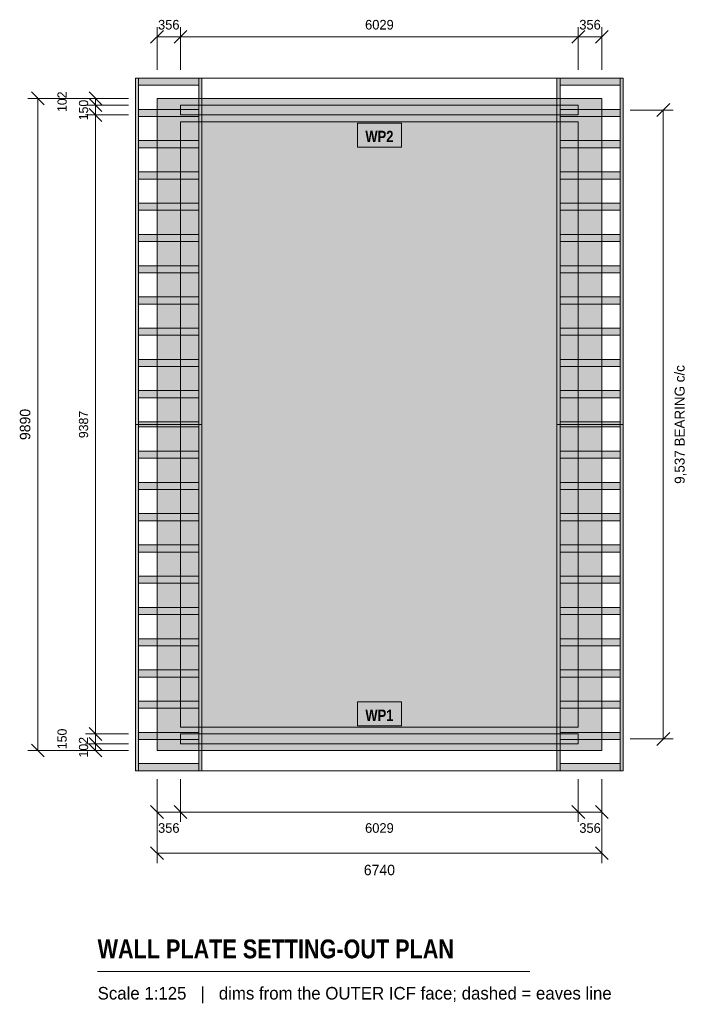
# Model space of a CAD drawing. Header units: millimetres. Extents: x -2081 to 8036, y -3848 to 11083.
import ezdxf
from ezdxf.enums import TextEntityAlignment as Align

# ---------------------------------------------------------------- set-up
doc = ezdxf.new("R2010")
doc.units = ezdxf.units.MM
doc.linetypes.add('DASHED', pattern=[1.524, 1.27, -0.254])
for name, color, linetype in [('FILL-LIGHT', 7, 'Continuous'), ('FILL-MASONRY_FILL', 7, 'Continuous'), ('FILL-TIMBER', 7, 'Continuous'), ('FILL-WHITE', 7, 'Continuous'), ('LINE-GREY', 7, 'Continuous'), ('LINE-INK', 7, 'Continuous'), ('LINE-MASONRY', 7, 'Continuous'), ('LINE-RED', 7, 'Continuous'), ('LINE-STEEL_GREY-DASH', 7, 'DASHED'), ('TEXT-INK', 7, 'Continuous'), ('TEXT-RED', 7, 'Continuous'), ('TEXT-STEEL_GREY', 7, 'Continuous')]:
    doc.layers.add(name, color=color, linetype=linetype)
doc.styles.add('OpenSansCondensed-Bold', font='OpenSansCondensed-Bold.ttf')

msp = doc.modelspace()

# ---------------------------------------------------------------- hatches: boundary and pattern name
at = {"layer": 'FILL-LIGHT', "true_color": 0xdedee0}
h = msp.add_hatch(color=256, dxfattribs=at)
h.dxf.hatch_style = 1
h.paths.add_polyline_path([(0, 0), (0, 0), (0, 9890), (0, 9890), (0, 9890), (6740, 9890), (6740, 9890), (6740, 9890), (6740, 0), (6740, 0), (6740, 0), (0, 0)])
h.paths.add_polyline_path([(356, 356), (356, 356), (356, 356), (356, 356), (356, 356), (356, 356), (356, 356), (356, 356), (356, 356), (356, 356), (356, 356), (356, 356), (356, 356), (356, 356), (356, 356), (356, 356), (356, 356), (6384, 356), (6384, 356), (6384, 356), (6384, 356), (6384, 356), (6384, 356), (6384, 356), (6384, 356), (6384, 356), (6384, 356), (6384, 356), (6384, 356), (6384, 356), (6384, 356), (6384, 356), (6384, 356), (6384, 356), (6384, 9534), (6384, 9534), (6384, 9534), (6384, 9534), (6384, 9534), (6384, 9534), (6384, 9534), (6384, 9534), (6384, 9534), (6384, 9534), (6384, 9534), (6384, 9534), (6384, 9534), (6384, 9534), (6384, 9534), (6384, 9534), (6384, 9534), (356, 9534), (356, 9534), (356, 9534), (356, 9534), (356, 9534), (356, 9534), (356, 9534), (356, 9534), (356, 9534), (356, 9534), (356, 9534), (356, 9534), (356, 9534), (356, 9534), (356, 9534), (356, 9534), (356, 9534)], flags=0)
at = {"layer": 'FILL-LIGHT', "true_color": 0xcccccf}
h = msp.add_hatch(color=256, dxfattribs=at)
h.dxf.hatch_style = 1
h.paths.add_polyline_path([(6740, 9890), (6740, 9890), (6740, 9890), (6740, 0), (6740, 0), (6740, 0), (0, 0), (0, 0), (0, 0), (0, 9890), (0, 9890), (0, 9890)])
h.paths.add_polyline_path([(102, 102), (6638, 102), (6638, 9788), (102, 9788)], flags=0)
at = {"layer": 'FILL-MASONRY_FILL', "true_color": 0xe0f0e0}
h = msp.add_hatch(color=256, dxfattribs=at)
h.dxf.hatch_style = 1
h.paths.add_polyline_path([(-326, 4945), (-326, 10197), (-279, 10197), (-279, 4945)])
h = msp.add_hatch(color=256, dxfattribs=at)
h.dxf.hatch_style = 1
h.paths.add_polyline_path([(-279, 10088), (-279, 10197), (631, 10197), (631, 10088)])
h = msp.add_hatch(color=256, dxfattribs=at)
h.dxf.hatch_style = 1
h.paths.add_polyline_path([(632, 4945), (632, 10197), (679, 10197), (679, 4945)])
h = msp.add_hatch(color=256, dxfattribs=at)
h.dxf.hatch_style = 1
h.paths.add_polyline_path([(6061, 4945), (6061, 10197), (6108, 10197), (6108, 4945)])
h = msp.add_hatch(color=256, dxfattribs=at)
h.dxf.hatch_style = 1
h.paths.add_polyline_path([(6109, 10088), (6109, 10197), (7018, 10197), (7018, 10088)])
h = msp.add_hatch(color=256, dxfattribs=at)
h.dxf.hatch_style = 1
h.paths.add_polyline_path([(7019, 4945), (7019, 10197), (7066, 10197), (7066, 4945)])
h = msp.add_hatch(color=256, dxfattribs=at)
h.dxf.hatch_style = 1
h.paths.add_polyline_path([(-279, 9615), (-279, 9723), (631, 9723), (631, 9615)])
h = msp.add_hatch(color=256, dxfattribs=at)
h.dxf.hatch_style = 1
h.paths.add_polyline_path([(6109, 9615), (6109, 9723), (7018, 9723), (7018, 9615)])
h = msp.add_hatch(color=256, dxfattribs=at)
h.dxf.hatch_style = 1
h.paths.add_polyline_path([(-279, 9141), (-279, 9249), (631, 9249), (631, 9141)])
h = msp.add_hatch(color=256, dxfattribs=at)
h.dxf.hatch_style = 1
h.paths.add_polyline_path([(6109, 9141), (6109, 9249), (7018, 9249), (7018, 9141)])
h = msp.add_hatch(color=256, dxfattribs=at)
h.dxf.hatch_style = 1
h.paths.add_polyline_path([(-279, 8667), (-279, 8775), (631, 8775), (631, 8667)])
h = msp.add_hatch(color=256, dxfattribs=at)
h.dxf.hatch_style = 1
h.paths.add_polyline_path([(6109, 8667), (6109, 8775), (7018, 8775), (7018, 8667)])
h = msp.add_hatch(color=256, dxfattribs=at)
h.dxf.hatch_style = 1
h.paths.add_polyline_path([(-279, 8193), (-279, 8301), (631, 8301), (631, 8193)])
h = msp.add_hatch(color=256, dxfattribs=at)
h.dxf.hatch_style = 1
h.paths.add_polyline_path([(6109, 8193), (6109, 8301), (7018, 8301), (7018, 8193)])
h = msp.add_hatch(color=256, dxfattribs=at)
h.dxf.hatch_style = 1
h.paths.add_polyline_path([(-279, 7719), (-279, 7827), (631, 7827), (631, 7719)])
h = msp.add_hatch(color=256, dxfattribs=at)
h.dxf.hatch_style = 1
h.paths.add_polyline_path([(6109, 7719), (6109, 7827), (7018, 7827), (7018, 7719)])
h = msp.add_hatch(color=256, dxfattribs=at)
h.dxf.hatch_style = 1
h.paths.add_polyline_path([(-279, 7245), (-279, 7353), (631, 7353), (631, 7245)])
h = msp.add_hatch(color=256, dxfattribs=at)
h.dxf.hatch_style = 1
h.paths.add_polyline_path([(6109, 7245), (6109, 7353), (7018, 7353), (7018, 7245)])
h = msp.add_hatch(color=256, dxfattribs=at)
h.dxf.hatch_style = 1
h.paths.add_polyline_path([(-279, 6771), (-279, 6879), (631, 6879), (631, 6771)])
h = msp.add_hatch(color=256, dxfattribs=at)
h.dxf.hatch_style = 1
h.paths.add_polyline_path([(6109, 6771), (6109, 6879), (7018, 6879), (7018, 6771)])
h = msp.add_hatch(color=256, dxfattribs=at)
h.dxf.hatch_style = 1
h.paths.add_polyline_path([(-279, 6297), (-279, 6405), (631, 6405), (631, 6297)])
h = msp.add_hatch(color=256, dxfattribs=at)
h.dxf.hatch_style = 1
h.paths.add_polyline_path([(6109, 6297), (6109, 6405), (7018, 6405), (7018, 6297)])
h = msp.add_hatch(color=256, dxfattribs=at)
h.dxf.hatch_style = 1
h.paths.add_polyline_path([(-279, 5823), (-279, 5931), (631, 5931), (631, 5823)])
h = msp.add_hatch(color=256, dxfattribs=at)
h.dxf.hatch_style = 1
h.paths.add_polyline_path([(6109, 5823), (6109, 5931), (7018, 5931), (7018, 5823)])
h = msp.add_hatch(color=256, dxfattribs=at)
h.dxf.hatch_style = 1
h.paths.add_polyline_path([(-279, 5349), (-279, 5458), (631, 5458), (631, 5349)])
h = msp.add_hatch(color=256, dxfattribs=at)
h.dxf.hatch_style = 1
h.paths.add_polyline_path([(6109, 5349), (6109, 5458), (7018, 5458), (7018, 5349)])
h = msp.add_hatch(color=256, dxfattribs=at)
h.dxf.hatch_style = 1
h.paths.add_polyline_path([(-326, -307), (-326, 4945), (-279, 4945), (-279, -307)])
h = msp.add_hatch(color=256, dxfattribs=at)
h.dxf.hatch_style = 1
h.paths.add_polyline_path([(-279, 4945), (-279, 4983), (631, 4983), (631, 4945)])
h = msp.add_hatch(color=256, dxfattribs=at)
h.dxf.hatch_style = 1
h.paths.add_polyline_path([(-279, 4907), (-279, 4945), (631, 4945), (631, 4907)])
h = msp.add_hatch(color=256, dxfattribs=at)
h.dxf.hatch_style = 1
h.paths.add_polyline_path([(632, -307), (632, 4945), (679, 4945), (679, -307)])
h = msp.add_hatch(color=256, dxfattribs=at)
h.dxf.hatch_style = 1
h.paths.add_polyline_path([(6061, -307), (6061, 4945), (6108, 4945), (6108, -307)])
h = msp.add_hatch(color=256, dxfattribs=at)
h.dxf.hatch_style = 1
h.paths.add_polyline_path([(6109, 4945), (6109, 4983), (7018, 4983), (7018, 4945)])
h = msp.add_hatch(color=256, dxfattribs=at)
h.dxf.hatch_style = 1
h.paths.add_polyline_path([(6109, 4907), (6109, 4945), (7018, 4945), (7018, 4907)])
h = msp.add_hatch(color=256, dxfattribs=at)
h.dxf.hatch_style = 1
h.paths.add_polyline_path([(7019, -307), (7019, 4945), (7066, 4945), (7066, -307)])
h = msp.add_hatch(color=256, dxfattribs=at)
h.dxf.hatch_style = 1
h.paths.add_polyline_path([(-279, 4433), (-279, 4541), (631, 4541), (631, 4433)])
h = msp.add_hatch(color=256, dxfattribs=at)
h.dxf.hatch_style = 1
h.paths.add_polyline_path([(6109, 4433), (6109, 4541), (7018, 4541), (7018, 4433)])
h = msp.add_hatch(color=256, dxfattribs=at)
h.dxf.hatch_style = 1
h.paths.add_polyline_path([(-279, 3959), (-279, 4067), (631, 4067), (631, 3959)])
h = msp.add_hatch(color=256, dxfattribs=at)
h.dxf.hatch_style = 1
h.paths.add_polyline_path([(6109, 3959), (6109, 4067), (7018, 4067), (7018, 3959)])
h = msp.add_hatch(color=256, dxfattribs=at)
h.dxf.hatch_style = 1
h.paths.add_polyline_path([(-279, 3485), (-279, 3593), (631, 3593), (631, 3485)])
h = msp.add_hatch(color=256, dxfattribs=at)
h.dxf.hatch_style = 1
h.paths.add_polyline_path([(6109, 3485), (6109, 3593), (7018, 3593), (7018, 3485)])
h = msp.add_hatch(color=256, dxfattribs=at)
h.dxf.hatch_style = 1
h.paths.add_polyline_path([(-279, 3011), (-279, 3119), (631, 3119), (631, 3011)])
h = msp.add_hatch(color=256, dxfattribs=at)
h.dxf.hatch_style = 1
h.paths.add_polyline_path([(6109, 3011), (6109, 3119), (7018, 3119), (7018, 3011)])
h = msp.add_hatch(color=256, dxfattribs=at)
h.dxf.hatch_style = 1
h.paths.add_polyline_path([(-279, 2537), (-279, 2645), (631, 2645), (631, 2537)])
h = msp.add_hatch(color=256, dxfattribs=at)
h.dxf.hatch_style = 1
h.paths.add_polyline_path([(6109, 2537), (6109, 2645), (7018, 2645), (7018, 2537)])
h = msp.add_hatch(color=256, dxfattribs=at)
h.dxf.hatch_style = 1
h.paths.add_polyline_path([(-279, 2063), (-279, 2171), (631, 2171), (631, 2063)])
h = msp.add_hatch(color=256, dxfattribs=at)
h.dxf.hatch_style = 1
h.paths.add_polyline_path([(6109, 2063), (6109, 2171), (7018, 2171), (7018, 2063)])
h = msp.add_hatch(color=256, dxfattribs=at)
h.dxf.hatch_style = 1
h.paths.add_polyline_path([(-279, 1589), (-279, 1697), (631, 1697), (631, 1589)])
h = msp.add_hatch(color=256, dxfattribs=at)
h.dxf.hatch_style = 1
h.paths.add_polyline_path([(6109, 1589), (6109, 1697), (7018, 1697), (7018, 1589)])
h = msp.add_hatch(color=256, dxfattribs=at)
h.dxf.hatch_style = 1
h.paths.add_polyline_path([(-279, 1115), (-279, 1223), (631, 1223), (631, 1115)])
h = msp.add_hatch(color=256, dxfattribs=at)
h.dxf.hatch_style = 1
h.paths.add_polyline_path([(6109, 1115), (6109, 1223), (7018, 1223), (7018, 1115)])
h = msp.add_hatch(color=256, dxfattribs=at)
h.dxf.hatch_style = 1
h.paths.add_polyline_path([(-279, 641), (-279, 749), (631, 749), (631, 641)])
h = msp.add_hatch(color=256, dxfattribs=at)
h.dxf.hatch_style = 1
h.paths.add_polyline_path([(6109, 641), (6109, 749), (7018, 749), (7018, 641)])
h = msp.add_hatch(color=256, dxfattribs=at)
h.dxf.hatch_style = 1
h.paths.add_polyline_path([(-279, 167), (-279, 275), (631, 275), (631, 167)])
h = msp.add_hatch(color=256, dxfattribs=at)
h.dxf.hatch_style = 1
h.paths.add_polyline_path([(6109, 167), (6109, 275), (7018, 275), (7018, 167)])
h = msp.add_hatch(color=256, dxfattribs=at)
h.dxf.hatch_style = 1
h.paths.add_polyline_path([(-279, -307), (-279, -198), (631, -198), (631, -307)])
h = msp.add_hatch(color=256, dxfattribs=at)
h.dxf.hatch_style = 1
h.paths.add_polyline_path([(6109, -307), (6109, -198), (7018, -198), (7018, -307)])
at = {"layer": 'FILL-TIMBER', "true_color": 0xf2e0b2}
h = msp.add_hatch(color=256, dxfattribs=at)
h.dxf.hatch_style = 1
h.paths.add_polyline_path([(6384, 9638), (6384, 9788), (356, 9788), (356, 9638)])
h = msp.add_hatch(color=256, dxfattribs=at)
h.dxf.hatch_style = 1
h.paths.add_polyline_path([(6384, 102), (6384, 252), (356, 252), (356, 102)])
at = {"layer": 'FILL-WHITE', "true_color": 0xffffff}
h = msp.add_hatch(color=256, dxfattribs=at)
h.dxf.hatch_style = 1
h.paths.add_polyline_path([(3037, 9152), (3703, 9152), (3703, 9515), (3037, 9515)])
h = msp.add_hatch(color=256, dxfattribs=at)
h.dxf.hatch_style = 1
h.paths.add_polyline_path([(3037, 375), (3703, 375), (3703, 738), (3037, 738)])

# ---------------------------------------------------------------- linework, layer by layer
at = {"layer": 'LINE-GREY', "lineweight": 5}
for points in [[(0, 0), (0, 0), (0, 9890), (0, 9890), (0, 9890), (6740, 9890), (6740, 9890), (6740, 9890), (6740, 0), (6740, 0), (6740, 0), (0, 0)], [(356, 356), (356, 356), (356, 356), (356, 356), (356, 356), (356, 356), (356, 356), (356, 356), (356, 356), (356, 356), (356, 356), (356, 356), (356, 356), (356, 356), (356, 356), (356, 356), (356, 356), (6384, 356), (6384, 356), (6384, 356), (6384, 356), (6384, 356), (6384, 356), (6384, 356), (6384, 356), (6384, 356), (6384, 356), (6384, 356), (6384, 356), (6384, 356), (6384, 356), (6384, 356), (6384, 356), (6384, 356), (6384, 9534), (6384, 9534), (6384, 9534), (6384, 9534), (6384, 9534), (6384, 9534), (6384, 9534), (6384, 9534), (6384, 9534), (6384, 9534), (6384, 9534), (6384, 9534), (6384, 9534), (6384, 9534), (6384, 9534), (6384, 9534), (6384, 9534), (356, 9534), (356, 9534), (356, 9534), (356, 9534), (356, 9534), (356, 9534), (356, 9534), (356, 9534), (356, 9534), (356, 9534), (356, 9534), (356, 9534), (356, 9534), (356, 9534), (356, 9534), (356, 9534), (356, 9534)]]:
    msp.add_lwpolyline(points, close=True, dxfattribs=at)
at = {"layer": 'LINE-INK', "lineweight": 5}
for p, q in [((-432, 9890), (-1957, 9890)), ((-1710, 9793), (-1904, 9987)), ((-1807, 0), (-1807, 9890)), ((7172, 9713), (7822, 9713)), ((7575, 9616), (7769, 9811)), ((7672, 177), (7672, 9713)), ((7172, 177), (7822, 177)), ((7575, 79), (7769, 274)), ((-432, 0), (-1957, 0)), ((-1710, -97), (-1904, 97)), ((0, -432), (0, -1707)), ((6740, -432), (6740, -1707)), ((-97, -1460), (97, -1654)), ((6643, -1460), (6837, -1654)), ((0, -1557), (6740, -1557)), ((-900, -3350), (5648, -3350))]:
    msp.add_line(p, q, dxfattribs=at)
at = {"layer": 'LINE-MASONRY', "lineweight": 5}
for points in [[(-326, 4945), (-326, 10197), (-279, 10197), (-279, 4945)], [(-279, 10088), (-279, 10197), (631, 10197), (631, 10088)], [(632, 4945), (632, 10197), (679, 10197), (679, 4945)], [(6061, 4945), (6061, 10197), (6108, 10197), (6108, 4945)], [(6109, 10088), (6109, 10197), (7018, 10197), (7018, 10088)], [(7019, 4945), (7019, 10197), (7066, 10197), (7066, 4945)], [(-279, 9615), (-279, 9723), (631, 9723), (631, 9615)], [(6109, 9615), (6109, 9723), (7018, 9723), (7018, 9615)], [(-279, 9141), (-279, 9249), (631, 9249), (631, 9141)], [(6109, 9141), (6109, 9249), (7018, 9249), (7018, 9141)], [(-279, 8667), (-279, 8775), (631, 8775), (631, 8667)], [(6109, 8667), (6109, 8775), (7018, 8775), (7018, 8667)], [(-279, 8193), (-279, 8301), (631, 8301), (631, 8193)], [(6109, 8193), (6109, 8301), (7018, 8301), (7018, 8193)], [(-279, 7719), (-279, 7827), (631, 7827), (631, 7719)], [(6109, 7719), (6109, 7827), (7018, 7827), (7018, 7719)], [(-279, 7245), (-279, 7353), (631, 7353), (631, 7245)], [(6109, 7245), (6109, 7353), (7018, 7353), (7018, 7245)], [(-279, 6771), (-279, 6879), (631, 6879), (631, 6771)], [(6109, 6771), (6109, 6879), (7018, 6879), (7018, 6771)], [(-279, 6297), (-279, 6405), (631, 6405), (631, 6297)], [(6109, 6297), (6109, 6405), (7018, 6405), (7018, 6297)], [(-279, 5823), (-279, 5931), (631, 5931), (631, 5823)], [(6109, 5823), (6109, 5931), (7018, 5931), (7018, 5823)], [(-279, 5349), (-279, 5458), (631, 5458), (631, 5349)], [(6109, 5349), (6109, 5458), (7018, 5458), (7018, 5349)], [(-326, -307), (-326, 4945), (-279, 4945), (-279, -307)], [(-279, 4945), (-279, 4983), (631, 4983), (631, 4945)], [(-279, 4907), (-279, 4945), (631, 4945), (631, 4907)], [(632, -307), (632, 4945), (679, 4945), (679, -307)], [(6061, -307), (6061, 4945), (6108, 4945), (6108, -307)], [(6109, 4945), (6109, 4983), (7018, 4983), (7018, 4945)], [(6109, 4907), (6109, 4945), (7018, 4945), (7018, 4907)], [(7019, -307), (7019, 4945), (7066, 4945), (7066, -307)], [(-279, 4433), (-279, 4541), (631, 4541), (631, 4433)], [(6109, 4433), (6109, 4541), (7018, 4541), (7018, 4433)], [(-279, 3959), (-279, 4067), (631, 4067), (631, 3959)], [(6109, 3959), (6109, 4067), (7018, 4067), (7018, 3959)], [(-279, 3485), (-279, 3593), (631, 3593), (631, 3485)], [(6109, 3485), (6109, 3593), (7018, 3593), (7018, 3485)], [(-279, 3011), (-279, 3119), (631, 3119), (631, 3011)], [(6109, 3011), (6109, 3119), (7018, 3119), (7018, 3011)], [(-279, 2537), (-279, 2645), (631, 2645), (631, 2537)], [(6109, 2537), (6109, 2645), (7018, 2645), (7018, 2537)], [(-279, 2063), (-279, 2171), (631, 2171), (631, 2063)], [(6109, 2063), (6109, 2171), (7018, 2171), (7018, 2063)], [(-279, 1589), (-279, 1697), (631, 1697), (631, 1589)], [(6109, 1589), (6109, 1697), (7018, 1697), (7018, 1589)], [(-279, 1115), (-279, 1223), (631, 1223), (631, 1115)], [(6109, 1115), (6109, 1223), (7018, 1223), (7018, 1115)], [(-279, 641), (-279, 749), (631, 749), (631, 641)], [(6109, 641), (6109, 749), (7018, 749), (7018, 641)], [(-279, 167), (-279, 275), (631, 275), (631, 167)], [(6109, 167), (6109, 275), (7018, 275), (7018, 167)], [(-279, -307), (-279, -198), (631, -198), (631, -307)], [(6109, -307), (6109, -198), (7018, -198), (7018, -307)]]:
    msp.add_lwpolyline(points, close=True, dxfattribs=at)
at = {"layer": 'LINE-RED', "lineweight": 5}
for p, q in [((-97, 10725), (97, 10919)), ((0, 10322), (0, 10972)), ((258, 10725), (453, 10919)), ((356, 10322), (356, 10972)), ((6287, 10725), (6482, 10919)), ((6384, 10322), (6384, 10972)), ((6643, 10725), (6837, 10919)), ((6740, 10322), (6740, 10972)), ((0, 10822), (6740, 10822)), ((-432, 9890), (-1082, 9890)), ((-835, 9793), (-1029, 9987)), ((-835, 9691), (-1029, 9886)), ((-932, 0), (-932, 9890)), ((-432, 9788), (-1082, 9788)), ((-835, 9541), (-1029, 9736)), ((-432, 9638), (-1082, 9638)), ((-835, 154), (-1029, 349)), ((-432, 252), (-1082, 252)), ((-835, 4), (-1029, 199)), ((-432, 102), (-1082, 102)), ((-432, 0), (-1082, 0)), ((-835, -97), (-1029, 97)), ((0, -432), (0, -1082)), ((356, -432), (356, -1082)), ((6384, -432), (6384, -1082)), ((6740, -432), (6740, -1082)), ((-97, -835), (97, -1029)), ((258, -835), (453, -1029)), ((6287, -835), (6482, -1029)), ((6643, -835), (6837, -1029)), ((0, -932), (6740, -932))]:
    msp.add_line(p, q, dxfattribs=at)
for points in [[(6384, 9638), (6384, 9788), (356, 9788), (356, 9638)], [(3037, 9152), (3703, 9152), (3703, 9515), (3037, 9515)], [(3037, 375), (3703, 375), (3703, 738), (3037, 738)], [(6384, 102), (6384, 252), (356, 252), (356, 102)]]:
    msp.add_lwpolyline(points, close=True, dxfattribs=at)
at = {"layer": 'LINE-STEEL_GREY-DASH', "lineweight": 5}
for p, q in [((-307, 10197), (7047, 10197)), ((-307, -307), (7047, -307))]:
    msp.add_line(p, q, dxfattribs=at)

# ---------------------------------------------------------------- texts
at = {"layer": 'TEXT-INK'}
for s, height, p in [('9,537 BEARING c/c', 152.4, (7996, 4945)), ('9890', 158.7, (-1920, 4945))]:
    msp.add_text(s, height=height, rotation=90, dxfattribs=at).set_placement(p, align=Align.CENTER)
msp.add_text('6740', height=158.7, dxfattribs=at).set_placement((3370, -1890), align=Align.CENTER)
at = {"layer": 'TEXT-INK', "style": 'OpenSansCondensed-Bold'}
msp.add_text('WALL PLATE SETTING-OUT PLAN', height=285.75, dxfattribs=at).set_placement((-900, -3150))
at = {"layer": 'TEXT-RED'}
for s, p in [('356', (178, 10934)), ('6029', (3370, 10934)), ('356', (6562, 10934)), ('356', (178, -1247)), ('6029', (3370, -1247)), ('356', (6562, -1247))]:
    msp.add_text(s, height=146, dxfattribs=at).set_placement(p, align=Align.CENTER)
for s, p in [('102', (-1369, 9839)), ('150', (-1044, 9713)), ('9387', (-1044, 4945)), ('150', (-1369, 177)), ('102', (-1044, 51))]:
    msp.add_text(s, height=139.7, rotation=90, dxfattribs=at).set_placement(p, align=Align.CENTER)
at = {"layer": 'TEXT-RED', "style": 'OpenSansCondensed-Bold'}
for s, p in [('WP2', (3370, 9227)), ('WP1', (3370, 450))]:
    msp.add_text(s, height=171.4, dxfattribs=at).set_placement(p, align=Align.CENTER)
at = {"layer": 'TEXT-STEEL_GREY'}
msp.add_text('Scale 1:125   |   dims from the OUTER ICF face; dashed = eaves line', height=190.5, dxfattribs=at).set_placement((-900, -3775))

doc.saveas('drawing.dxf')
